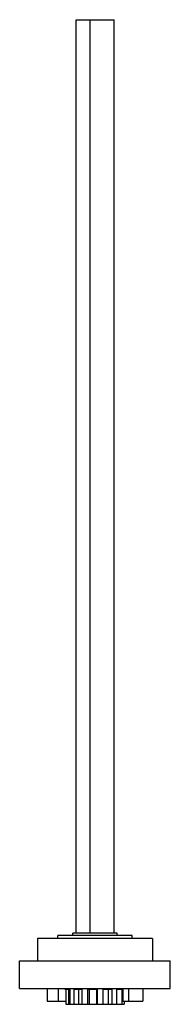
# Model space of a CAD drawing. Header units: millimetres. Extents: x 143 to 208, y 37 to 461.
import ezdxf

# ---------------------------------------------------------------- set-up
doc = ezdxf.new("R2010")
doc.units = ezdxf.units.MM
doc.header["$LTSCALE"] = 32.280924
doc.layers.get('0').update_dxf_attribs({"linetype": 'CONTINUOUS'})

msp = doc.modelspace()

# ---------------------------------------------------------------- linework, layer by layer
at = {"color": 7, "linetype": 'Continuous'}
for p, q in [((167.61, 67.27), (167.61, 460.97)), ((167.61, 460.97), (184, 460.97)), ((173.61, 67.27), (173.61, 460.97)), ((184, 67.27), (184, 460.97)), ((200.43, 64.97), (150.93, 64.97)), ((150.93, 64.97), (150.93, 55.47)), ((191.66, 66.27), (159.71, 66.27)), ((159.71, 64.97), (159.71, 66.27)), ((185.18, 67.27), (166.18, 67.27)), ((166.18, 66.27), (166.18, 67.27)), ((185.18, 66.27), (185.18, 67.27)), ((191.66, 64.97), (191.66, 66.27)), ((200.43, 64.97), (200.43, 55.47)), ((143.18, 55.47), (208.18, 55.47)), ((143.18, 43.47), (143.18, 55.47)), ((208.18, 43.47), (208.18, 55.47)), ((143.18, 43.47), (208.18, 43.47)), ((155.08, 43.47), (155.08, 37.97)), ((159.88, 37.97), (159.88, 43.47)), ((162.68, 43.17), (162.68, 43.47)), ((162.68, 43.17), (165, 43.17)), ((163.11, 43.17), (163.11, 36.67)), ((164.25, 43.17), (164.25, 36.67)), ((164.67, 43.17), (164.67, 36.67)), ((165, 36.67), (165, 43.17)), ((166.54, 43.17), (170.13, 43.17)), ((166.54, 43.17), (166.54, 36.67)), ((168.66, 36.67), (168.66, 43.17)), ((170.13, 36.67), (170.13, 43.17)), ((172.38, 43.17), (176.75, 43.17)), ((172.38, 43.17), (172.38, 36.67)), ((173.33, 36.67), (173.33, 43.17)), ((176.27, 43.17), (176.27, 36.67)), ((176.75, 36.67), (176.75, 43.17)), ((179.11, 43.17), (183.08, 43.17)), ((179.11, 43.17), (179.11, 36.67)), ((181.31, 43.17), (181.31, 36.67)), ((183.08, 36.67), (183.08, 43.17)), ((184.92, 43.17), (187.44, 43.17)), ((184.92, 43.17), (184.92, 36.67)), ((187.44, 36.67), (187.44, 43.17)), ((187.72, 43.47), (187.72, 37.97)), ((190.23, 37.97), (190.23, 43.47)), ((196.28, 43.47), (196.28, 37.97)), ((155.08, 37.97), (163.11, 37.97)), ((163.11, 36.67), (188.26, 36.67)), ((187.72, 37.97), (196.28, 37.97)), ((188.26, 37.97), (188.26, 36.67))]:
    msp.add_line(p, q, dxfattribs=at)

doc.saveas('drawing.dxf')
